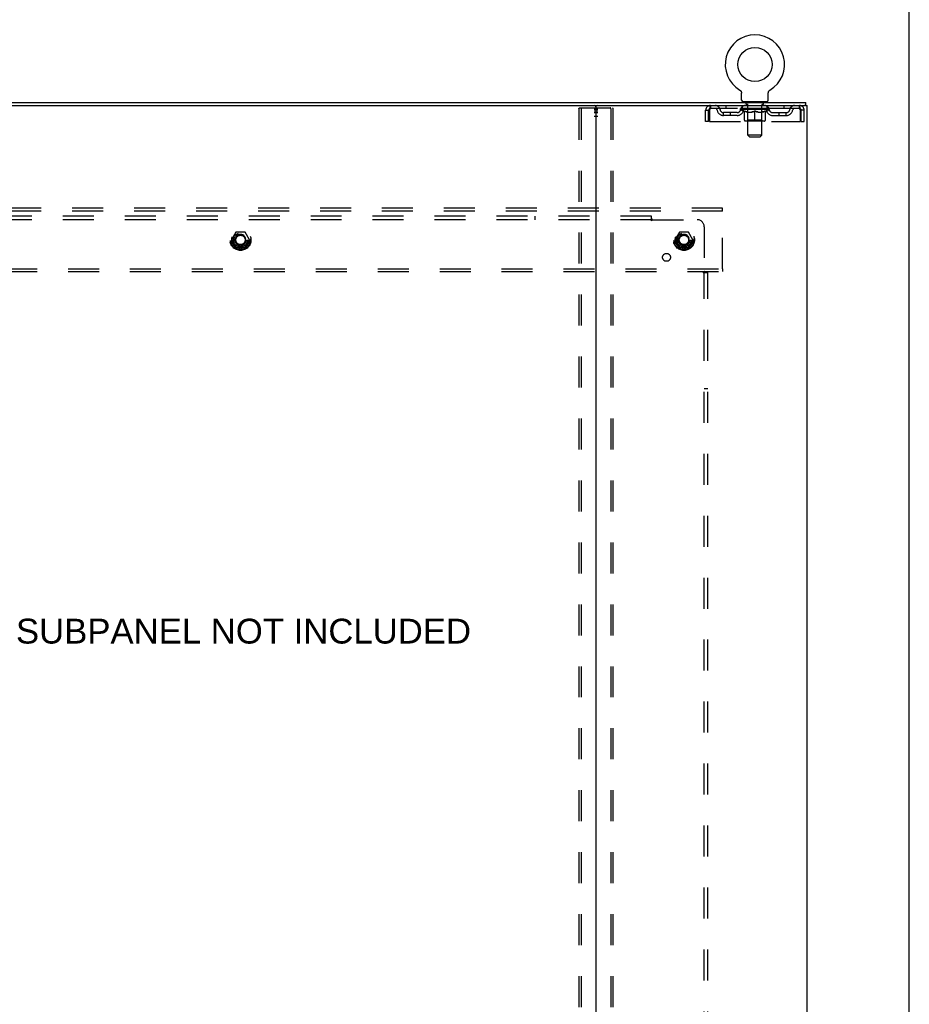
# Model space of a CAD drawing. Header units: inches. Extents: x 0 to 200, y 0 to 129.
# Tile 98 of 98: x 168 to 200, y 51 to 86. Entities that reach past the tile are written whole.
import ezdxf

# ---------------------------------------------------------------- set-up
doc = ezdxf.new("R2010")
doc.units = ezdxf.units.IN
doc.header["$LTSCALE"] = 11
doc.header["$MEASUREMENT"] = 0
doc.linetypes.add('DOT', pattern=[0.2, 0.1, -0.1])
doc.linetypes.add('HIDDEN', pattern=[0.2, 0.1, -0.1])
doc.layers.get('0').update_dxf_attribs({"linetype": 'CONTINUOUS'})
for name, color, linetype in [('DEFAULT_2', 8, 'HIDDEN'), ('DIMENSIONS', 7, 'CONTINUOUS'), ('SUBPANEL', 7, 'CONTINUOUS'), ('WITNESSMARKS', 7, 'CONTINUOUS')]:
    doc.layers.add(name, color=color, linetype=linetype)
doc.styles.get("Standard").update_dxf_attribs({"font": 'arial.ttf'})

msp = doc.modelspace()

# ---------------------------------------------------------------- linework, layer by layer
at = {"color": 7, "linetype": 'Continuous'}
for p, q in [((200, 0), (200, 129.412)), ((193.98, 83.239), (193.98, 83.239)), ((193.98, 83.239), (193.984, 83.236)), ((193.984, 83.236), (193.988, 83.234)), ((193.987, 83.234), (193.991, 83.232)), ((193.991, 83.232), (193.994, 83.229)), ((193.994, 83.229), (193.998, 83.226)), ((193.998, 83.226), (194.001, 83.223)), ((194.001, 83.223), (194.004, 83.22)), ((194.004, 83.22), (194.007, 83.217)), ((194.007, 83.217), (194.01, 83.214)), ((194.01, 83.214), (194.013, 83.211)), ((195.02, 83.211), (195.023, 83.214)), ((195.023, 83.214), (195.026, 83.217)), ((195.026, 83.217), (195.029, 83.22)), ((195.029, 83.22), (195.032, 83.223)), ((195.032, 83.223), (195.035, 83.226)), ((195.035, 83.226), (195.039, 83.229)), ((195.039, 83.229), (195.042, 83.232)), ((195.042, 83.232), (195.046, 83.234)), ((195.046, 83.234), (195.049, 83.236)), ((195.046, 83.234), (195.047, 83.235)), ((195.049, 83.236), (195.053, 83.239)), ((195.053, 83.239), (195.053, 83.239)), ((194.013, 83.211), (194.016, 83.207)), ((194.016, 83.207), (194.018, 83.204)), ((194.018, 83.204), (194.021, 83.2)), ((194.021, 83.2), (194.023, 83.197)), ((194.023, 83.197), (194.025, 83.193)), ((194.025, 83.193), (194.027, 83.189)), ((194.027, 83.189), (194.029, 83.185)), ((194.029, 83.185), (194.031, 83.181)), ((194.031, 83.181), (194.033, 83.177)), ((194.033, 83.177), (194.034, 83.173)), ((194.034, 83.173), (194.036, 83.169)), ((194.036, 83.169), (194.037, 83.165)), ((194.037, 83.165), (194.038, 83.161)), ((194.038, 83.161), (194.039, 83.156)), ((194.041, 83.139), (194.042, 83.135)), ((194.042, 83.135), (194.042, 83.131)), ((194.042, 82.882), (194.042, 83.131)), ((194.992, 82.882), (194.992, 83.131)), ((194.993, 83.152), (194.994, 83.156)), ((194.994, 83.156), (194.995, 83.161)), ((194.995, 83.161), (194.996, 83.165)), ((194.996, 83.165), (194.997, 83.169)), ((194.997, 83.169), (194.999, 83.173)), ((194.999, 83.173), (195, 83.177)), ((195, 83.177), (195.002, 83.181)), ((195.002, 83.181), (195.004, 83.185)), ((195.004, 83.185), (195.006, 83.189)), ((195.006, 83.189), (195.008, 83.193)), ((195.008, 83.193), (195.01, 83.197)), ((195.01, 83.197), (195.012, 83.2)), ((195.012, 83.2), (195.015, 83.204)), ((195.015, 83.204), (195.017, 83.207)), ((195.017, 83.207), (195.02, 83.211)), ((163.581, 82.688), (188.911, 82.688)), ((194.079, 82.822), (194.079, 82.792)), ((194.954, 82.822), (194.079, 82.822)), ((194.954, 82.822), (194.954, 82.792)), ((196.314, 82.688), (196.281, 82.688)), ((196.319, 82.688), (196.319, 82.792))]:
    msp.add_line(p, q, dxfattribs=at)
at = {"color": 3, "linetype": 'Continuous'}
for p, q in [((156.173, 82.792), (196.319, 82.792)), ((188.871, 82.648), (188.871, 14.936)), ((188.911, 82.688), (196.281, 82.688)), ((196.314, 82.688), (196.371, 82.688)), ((196.371, 14.896), (196.371, 82.688))]:
    msp.add_line(p, q, dxfattribs=at)
at = {"color": 7, "linetype": 'Continuous'}
for points in [[(194.039, 83.156), (194.04, 83.152), (194.04, 83.148), (194.041, 83.144), (194.041, 83.139), (194.042, 83.135)], [(194.992, 83.131), (194.992, 83.135), (194.992, 83.139), (194.992, 83.144), (194.993, 83.148), (194.993, 83.152)], [(194.992, 83.135), (194.992, 83.139), (194.992, 83.144), (194.993, 83.148), (194.993, 83.152)]]:
    msp.add_lwpolyline(points, dxfattribs=at)
msp.add_circle((194.517, 84.146), 0.609, dxfattribs=at)
for centre, radius, start, end in [((194.517, 84.146), 1.054, 300.3993, 239.6007), ((194.102, 82.882), 0.06, 180, 270), ((194.932, 82.882), 0.06, 270, 360), ((188.831, 82.648), 0.04, 0, 90)]:
    msp.add_arc(centre, radius, start, end, dxfattribs=at)
at = {"color": 3, "linetype": 'Continuous'}
msp.add_arc((188.911, 82.648), 0.04, 90, 180, dxfattribs=at)
at = {"layer": 'DEFAULT_2', "color": 8, "linetype": 'HIDDEN'}
for p, q in [((193.98, 83.239), (193.98, 83.239)), ((193.986, 83.235), (193.987, 83.234)), ((188.267, 82.575), (188.267, 15.01)), ((188.288, 82.605), (189.453, 82.605)), ((188.34, 82.575), (188.34, 15.01)), ((189.401, 82.575), (189.401, 15.01)), ((189.474, 82.575), (189.474, 15.01)), ((192.767, 82.126), (192.767, 82.521)), ((192.767, 82.521), (192.871, 82.521)), ((192.871, 82.126), (192.871, 82.521)), ((192.901, 82.521), (192.901, 82.126)), ((192.934, 82.688), (192.934, 82.584)), ((196.1, 82.584), (192.934, 82.584)), ((193.485, 82.688), (193.485, 82.584)), ((194.01, 82.547), (194.01, 82.584)), ((195.023, 82.547), (194.01, 82.547)), ((194.138, 82.458), (194.01, 82.547)), ((194.018, 82.579), (194.018, 82.584)), ((194.025, 82.576), (194.025, 82.579)), ((194.025, 82.576), (195.008, 82.576)), ((194.032, 82.576), (194.032, 82.579)), ((194.033, 82.576), (194.033, 82.579)), ((194.041, 82.579), (194.041, 82.584)), ((194.054, 82.576), (194.054, 82.579)), ((194.055, 82.576), (194.055, 82.579)), ((194.078, 82.579), (194.078, 82.584)), ((194.079, 82.584), (194.079, 82.688)), ((194.09, 82.576), (194.09, 82.579)), ((194.092, 82.576), (194.092, 82.579)), ((194.255, 82.579), (194.094, 82.579)), ((194.129, 82.579), (194.129, 82.584)), ((194.13, 82.576), (194.13, 82.579)), ((194.13, 82.576), (194.13, 82.579)), ((194.133, 82.576), (194.133, 82.579)), ((194.139, 82.576), (194.139, 82.579)), ((194.139, 82.576), (194.139, 82.579)), ((194.141, 82.576), (194.141, 82.579)), ((194.144, 82.576), (194.144, 82.579)), ((194.147, 82.576), (194.147, 82.579)), ((194.159, 82.576), (194.159, 82.579)), ((194.172, 82.822), (194.172, 82.792)), ((194.173, 82.576), (194.173, 82.579)), ((194.174, 82.576), (194.174, 82.581)), ((194.19, 82.576), (194.19, 82.579)), ((194.19, 82.576), (194.19, 82.579)), ((194.191, 82.579), (194.191, 82.584)), ((194.199, 82.576), (194.199, 82.579)), ((194.202, 82.576), (194.202, 82.579)), ((194.207, 82.732), (194.207, 82.812)), ((194.21, 82.576), (194.21, 82.579)), ((194.276, 82.722), (194.217, 82.722)), ((194.219, 82.576), (194.219, 82.582)), ((194.231, 82.576), (194.231, 82.579)), ((194.233, 82.576), (194.233, 82.579)), ((194.255, 82.576), (194.255, 82.579)), ((194.309, 82.579), (194.259, 82.579)), ((194.263, 82.579), (194.263, 82.584)), ((194.267, 82.17), (194.267, 82.544)), ((194.268, 81.632), (194.268, 82.712)), ((194.269, 82.576), (194.269, 82.579)), ((194.273, 82.576), (194.273, 82.579)), ((194.277, 82.576), (194.277, 82.583)), ((194.281, 82.576), (194.281, 82.579)), ((194.289, 82.576), (194.289, 82.579)), ((194.309, 82.576), (194.309, 82.579)), ((194.369, 82.579), (194.321, 82.579)), ((194.338, 82.576), (194.338, 82.579)), ((194.343, 82.579), (194.343, 82.584)), ((194.346, 82.576), (194.346, 82.579)), ((194.348, 82.576), (194.348, 82.583)), ((194.35, 82.576), (194.35, 82.579)), ((194.356, 82.576), (194.356, 82.579)), ((194.369, 82.576), (194.369, 82.579)), ((194.433, 82.579), (194.389, 82.579)), ((194.4, 82.576), (194.4, 82.579)), ((194.425, 82.579), (194.487, 82.582)), ((194.429, 82.579), (194.429, 82.584)), ((194.429, 82.579), (194.429, 82.584)), ((194.429, 82.584), (194.429, 82.584)), ((194.429, 82.576), (194.429, 82.579)), ((194.432, 82.576), (194.432, 82.579)), ((194.433, 82.576), (194.433, 82.579)), ((194.433, 82.576), (194.433, 82.579)), ((194.461, 82.579), (194.513, 82.579)), ((194.466, 82.576), (194.466, 82.579)), ((194.47, 82.579), (194.47, 82.581)), ((194.487, 82.579), (194.487, 82.582)), ((194.5, 82.576), (194.5, 82.579)), ((194.515, 82.579), (194.514, 82.579)), ((194.514, 82.576), (194.514, 82.579)), ((194.515, 82.576), (194.515, 82.579)), ((194.517, 82.579), (194.517, 82.584)), ((194.517, 82.584), (194.608, 82.579)), ((194.519, 82.576), (194.519, 82.579)), ((194.519, 82.576), (194.519, 82.579)), ((194.519, 82.579), (194.519, 82.579)), ((194.533, 82.576), (194.533, 82.579)), ((194.533, 82.579), (194.572, 82.579)), ((194.567, 82.576), (194.567, 82.579)), ((194.6, 82.576), (194.6, 82.579)), ((194.6, 82.576), (194.6, 82.579)), ((194.6, 82.579), (194.644, 82.579)), ((194.601, 82.576), (194.601, 82.579)), ((194.604, 82.579), (194.604, 82.584)), ((194.604, 82.579), (194.604, 82.584)), ((194.604, 82.584), (194.604, 82.584)), ((194.604, 82.576), (194.604, 82.579)), ((194.633, 82.576), (194.633, 82.579)), ((194.664, 82.576), (194.664, 82.579)), ((194.664, 82.579), (194.712, 82.579)), ((194.677, 82.576), (194.677, 82.579)), ((194.683, 82.576), (194.683, 82.579)), ((194.685, 82.576), (194.685, 82.583)), ((194.687, 82.576), (194.687, 82.579)), ((194.69, 82.579), (194.69, 82.584)), ((194.695, 82.576), (194.695, 82.579)), ((194.724, 82.576), (194.724, 82.579)), ((194.724, 82.579), (194.774, 82.579)), ((194.744, 82.576), (194.744, 82.579)), ((194.752, 82.576), (194.752, 82.579)), ((194.756, 82.576), (194.756, 82.583)), ((194.817, 82.722), (194.758, 82.722)), ((194.76, 82.576), (194.76, 82.579)), ((194.764, 82.576), (194.764, 82.579)), ((194.766, 81.632), (194.766, 82.712)), ((194.767, 82.17), (194.767, 82.544)), ((194.77, 82.579), (194.77, 82.584)), ((194.778, 82.576), (194.778, 82.579)), ((194.778, 82.579), (194.939, 82.579)), ((194.8, 82.576), (194.8, 82.579)), ((194.802, 82.576), (194.802, 82.579)), ((194.814, 82.576), (194.814, 82.582)), ((194.823, 82.576), (194.823, 82.579)), ((194.827, 82.732), (194.827, 82.812)), ((194.831, 82.576), (194.831, 82.579)), ((194.834, 82.576), (194.834, 82.579)), ((194.842, 82.579), (194.842, 82.584)), ((194.843, 82.576), (194.843, 82.579)), ((194.843, 82.576), (194.843, 82.579)), ((194.859, 82.576), (194.859, 82.581)), ((194.86, 82.576), (194.86, 82.579)), ((194.862, 82.822), (194.862, 82.792)), ((194.874, 82.576), (194.874, 82.579)), ((194.886, 82.576), (194.886, 82.579)), ((194.889, 82.576), (194.889, 82.579)), ((194.892, 82.576), (194.892, 82.579)), ((194.894, 82.576), (194.894, 82.579)), ((194.895, 82.576), (194.895, 82.579)), ((194.895, 82.458), (195.023, 82.547)), ((194.9, 82.576), (194.9, 82.579)), ((194.903, 82.576), (194.903, 82.579)), ((194.903, 82.576), (194.903, 82.579)), ((194.904, 82.579), (194.904, 82.584)), ((194.941, 82.576), (194.941, 82.579)), ((194.943, 82.576), (194.943, 82.579)), ((194.954, 82.584), (194.954, 82.688)), ((194.955, 82.579), (194.955, 82.584)), ((194.978, 82.576), (194.978, 82.579)), ((194.979, 82.576), (194.979, 82.579)), ((194.992, 82.579), (194.992, 82.584)), ((195, 82.576), (195, 82.579)), ((195.001, 82.576), (195.001, 82.579)), ((195.008, 82.576), (195.008, 82.579)), ((195.015, 82.579), (195.015, 82.584)), ((195.023, 82.547), (195.023, 82.584)), ((195.548, 82.688), (195.548, 82.584)), ((196.1, 82.584), (196.1, 82.688)), ((196.133, 82.126), (196.133, 82.521)), ((196.163, 82.126), (196.163, 82.521)), ((196.267, 82.521), (196.163, 82.521)), ((196.267, 82.126), (196.267, 82.521)), ((193.402, 82.333), (193.402, 82.437)), ((193.885, 82.437), (193.402, 82.437)), ((193.885, 82.333), (193.402, 82.333)), ((193.652, 82.333), (193.652, 82.437)), ((194.138, 82.458), (194.146, 82.458)), ((194.146, 82.167), (194.146, 82.492)), ((194.267, 82.17), (194.235, 82.138)), ((194.26, 82.458), (194.404, 82.458)), ((194.767, 82.17), (194.267, 82.17)), ((194.517, 82.138), (194.517, 82.492)), ((194.629, 82.458), (194.773, 82.458)), ((194.767, 82.17), (194.798, 82.138)), ((194.887, 82.167), (194.887, 82.492)), ((194.887, 82.458), (194.895, 82.458)), ((195.148, 82.437), (195.631, 82.437)), ((195.148, 82.333), (195.631, 82.333)), ((195.381, 82.333), (195.381, 82.437)), ((195.631, 82.333), (195.631, 82.437)), ((192.871, 82.126), (192.767, 82.126)), ((192.901, 82.126), (196.133, 82.126)), ((194.857, 82.138), (194.176, 82.138)), ((196.163, 82.126), (196.267, 82.126)), ((194.766, 81.632), (194.268, 81.632)), ((194.328, 81.572), (194.268, 81.632)), ((194.328, 81.572), (194.706, 81.572)), ((194.706, 81.572), (194.766, 81.632)), ((193.371, 79.042), (159.121, 79.042)), ((193.371, 78.938), (193.371, 79.042)), ((193.371, 78.938), (159.121, 78.938)), ((193.371, 76.896), (193.371, 78.938)), ((176.082, 78.19), (175.928, 77.922)), ((176.4, 78.195), (176.091, 78.195)), ((176.563, 77.922), (176.409, 78.19)), ((191.832, 78.19), (191.678, 77.922)), ((192.15, 78.195), (191.841, 78.195)), ((192.313, 77.922), (192.159, 78.19)), ((175.928, 77.912), (176.082, 77.645)), ((176.4, 77.64), (176.091, 77.64)), ((176.409, 77.645), (176.563, 77.912)), ((191.678, 77.912), (191.832, 77.645)), ((192.15, 77.64), (191.841, 77.64)), ((192.159, 77.645), (192.313, 77.912)), ((159.121, 76.896), (193.371, 76.896)), ((159.121, 76.792), (193.371, 76.792)), ((193.371, 76.896), (193.371, 76.792))]:
    msp.add_line(p, q, dxfattribs=at)
for points in [[(188.267, 82.575), (188.267, 82.583), (188.27, 82.59), (188.273, 82.596), (188.277, 82.601), (188.282, 82.603), (188.288, 82.605)], [(188.361, 82.605), (188.356, 82.603), (188.351, 82.601), (188.346, 82.596), (188.343, 82.59), (188.341, 82.583), (188.34, 82.575)], [(189.401, 82.575), (189.4, 82.583), (189.398, 82.59), (189.395, 82.596), (189.39, 82.601), (189.385, 82.603), (189.38, 82.605)], [(189.453, 82.605), (189.459, 82.603), (189.464, 82.601), (189.468, 82.596), (189.472, 82.59), (189.474, 82.583), (189.474, 82.575)], [(192.934, 82.688), (192.931, 82.687), (192.929, 82.684), (192.926, 82.679), (192.924, 82.672), (192.922, 82.662), (192.919, 82.652), (192.917, 82.639), (192.915, 82.625), (192.912, 82.61), (192.91, 82.594), (192.908, 82.576), (192.905, 82.558), (192.903, 82.54), (192.901, 82.521)], [(192.934, 82.584), (192.931, 82.584), (192.929, 82.582), (192.926, 82.581), (192.924, 82.578), (192.922, 82.574), (192.919, 82.57), (192.917, 82.566), (192.915, 82.56), (192.912, 82.555), (192.91, 82.548), (192.908, 82.542), (192.905, 82.535), (192.903, 82.528), (192.901, 82.521)], [(196.133, 82.521), (196.13, 82.54), (196.128, 82.558), (196.125, 82.576), (196.123, 82.594), (196.121, 82.61), (196.118, 82.625), (196.116, 82.639), (196.114, 82.652), (196.111, 82.662), (196.109, 82.672), (196.107, 82.679), (196.104, 82.684), (196.102, 82.687), (196.1, 82.688)], [(196.133, 82.521), (196.13, 82.528), (196.128, 82.535), (196.125, 82.542), (196.123, 82.548), (196.121, 82.555), (196.118, 82.56), (196.116, 82.566), (196.114, 82.57), (196.111, 82.574), (196.109, 82.578), (196.107, 82.581), (196.104, 82.582), (196.102, 82.584), (196.1, 82.584)], [(194.266, 82.458), (194.246, 82.461), (194.226, 82.466), (194.207, 82.471), (194.187, 82.477), (194.166, 82.484), (194.146, 82.492)], [(194.146, 82.491), (194.166, 82.484), (194.185, 82.477), (194.204, 82.471), (194.223, 82.466), (194.241, 82.461), (194.26, 82.458)], [(194.517, 82.492), (194.496, 82.484), (194.475, 82.477), (194.455, 82.471), (194.435, 82.466), (194.416, 82.461), (194.396, 82.458)], [(194.404, 82.458), (194.422, 82.461), (194.441, 82.466), (194.46, 82.471), (194.478, 82.477), (194.497, 82.484), (194.517, 82.491)], [(194.637, 82.458), (194.617, 82.461), (194.597, 82.466), (194.578, 82.471), (194.557, 82.477), (194.537, 82.485), (194.517, 82.492)], [(194.517, 82.491), (194.536, 82.484), (194.555, 82.477), (194.574, 82.471), (194.593, 82.466), (194.611, 82.461), (194.629, 82.458)], [(194.887, 82.492), (194.866, 82.484), (194.846, 82.477), (194.826, 82.471), (194.806, 82.466), (194.787, 82.461), (194.767, 82.458)], [(194.773, 82.458), (194.792, 82.461), (194.811, 82.466), (194.83, 82.471), (194.848, 82.477), (194.868, 82.484), (194.887, 82.491)]]:
    msp.add_lwpolyline(points, dxfattribs=at)
for centre, radius in [((176.246, 77.917), 0.372), ((176.246, 77.917), 0.356), ((176.246, 77.917), 0.312), ((176.246, 77.917), 0.204), ((176.246, 77.917), 0.188), ((176.246, 77.917), 0.183), ((176.246, 77.917), 0.165), ((191.996, 77.917), 0.372), ((191.996, 77.917), 0.356), ((191.996, 77.917), 0.312), ((191.996, 77.917), 0.204), ((191.996, 77.917), 0.188), ((191.996, 77.917), 0.183), ((191.996, 77.917), 0.165)]:
    msp.add_circle(centre, radius, dxfattribs=at)
at = {"layer": 'DEFAULT_2', "color": 8, "linetype": 'DOT'}
for centre in [(176.246, 77.917), (191.996, 77.917)]:
    msp.add_circle(centre, 0.17, dxfattribs=at)
at = {"layer": 'DEFAULT_2', "color": 8, "linetype": 'HIDDEN'}
for centre, radius, start, end in [((192.934, 82.521), 0.167, 90, 180), ((192.934, 82.521), 0.063, 90, 180), ((193.113, 82.521), 0.167, 8.0716, 90), ((193.113, 82.522), 0.0625, 7.9863, 90), ((193.402, 82.562), 0.229, 187.9863, 270), ((193.402, 82.562), 0.125, 188.0716, 270), ((193.885, 82.562), 0.125, 270, 351.9284), ((193.885, 82.562), 0.229, 270, 352.0137), ((194.174, 82.521), 0.167, 90, 171.9284), ((194.174, 82.522), 0.0625, 90, 172.0137), ((194.197, 82.812), 0.01, 0, 90), ((194.217, 82.732), 0.01, 180, 270), ((194.235, 82.544), 0.0318, 0, 90), ((194.258, 82.712), 0.01, 0, 90), ((194.776, 82.712), 0.01, 90, 180), ((194.798, 82.544), 0.0318, 90, 180), ((194.817, 82.732), 0.01, 270, 360), ((194.837, 82.812), 0.01, 90, 180), ((194.859, 82.521), 0.167, 8.0716, 90), ((194.859, 82.522), 0.0625, 7.9863, 90), ((195.148, 82.562), 0.229, 187.9863, 270), ((195.148, 82.562), 0.125, 188.0716, 270), ((195.631, 82.562), 0.125, 270, 351.9284), ((195.631, 82.562), 0.229, 270, 352.0137), ((195.92, 82.521), 0.167, 90, 171.9284), ((195.92, 82.522), 0.0625, 90, 172.0137), ((196.1, 82.521), 0.167, 0, 90), ((196.1, 82.521), 0.063, 0, 90), ((194.176, 82.167), 0.0296, 180, 270), ((194.857, 82.167), 0.0296, 270, 360), ((176.091, 78.185), 0.01, 90.0124, 149.9892), ((176.4, 78.185), 0.01, 30.012, 89.9887), ((191.841, 78.185), 0.01, 90.0124, 149.9892), ((192.15, 78.185), 0.01, 30.012, 89.9887), ((175.937, 77.917), 0.01, 150.0127, 209.9883), ((176.091, 77.65), 0.01, 210.012, 269.9887), ((176.4, 77.65), 0.01, 270.0124, 329.9892), ((176.554, 77.917), 0.01, 330.0127, 29.9883), ((191.687, 77.917), 0.01, 150.0127, 209.9883), ((191.841, 77.65), 0.01, 210.012, 269.9887), ((192.15, 77.65), 0.01, 270.0124, 329.9892), ((192.304, 77.917), 0.01, 330.0127, 29.9883)]:
    msp.add_arc(centre, radius, start, end, dxfattribs=at)
for centre, major_axis, ratio, start_param, end_param in [((194.517, 82.584), (0.506, 0.005), 0.05963, 2.96643, 3.140963), ((193.994, 82.575), (0.158, 0), 0.060556, 0.430652, 1.470503), ((194.517, 82.584), (0.506, 0), 0.060556, -3.141593, -2.96706), ((193.994, 82.569), (0.158, 0.002), 0.05963, 1.376596, 1.469874), ((194.517, 82.584), (0.506, 0.011), 0.05688, 2.791345, 2.965878), ((193.975, 82.575), (0.158, 0.002), 0.05963, 0.25549, 1.295341), ((194.03, 82.575), (0.158, -0.002), 0.05963, 0.605815, 1.645666), ((194.517, 82.584), (0.506, -0.005), 0.05963, -2.96643, -2.791898), ((194.03, 82.569), (0.158, 0), 0.060556, 1.551758, 1.645036), ((193.975, 82.569), (0.158, 0.003), 0.05688, 1.20151, 1.294789), ((194.031, 82.571), (0.131, 0.001), 0.05963, 1.065228, 1.614276), ((194.015, 82.571), (0.131, 0.003), 0.05688, 0.890143, 1.43919), ((194.061, 82.571), (0.131, 0), 0.060556, 1.240391, 1.789438), ((194.517, 82.584), (0.506, 0.015), 0.052395, 2.616403, 2.790936), ((193.972, 82.575), (0.158, 0.003), 0.05688, 0.080405, 1.120256), ((194.08, 82.575), (0.158, -0.003), 0.05688, 0.7809, 1.820751), ((194.517, 82.584), (0.506, -0.011), 0.05688, -2.791345, -2.616812), ((194.08, 82.569), (0.158, -0.002), 0.05963, 1.72692, 1.820198), ((193.972, 82.569), (0.158, 0.005), 0.052395, 1.026568, 1.119847), ((194.014, 82.571), (0.131, 0.004), 0.052395, 0.715201, 1.264248), ((194.106, 82.571), (0.131, -0.001), 0.05963, 1.415553, 1.9646), ((194.517, 82.584), (0.506, 0.02), 0.046319, 2.441654, 2.616187), ((194.143, 82.575), (0.158, -0.005), 0.052395, 0.955842, 1.995693), ((194.517, 82.584), (0.506, -0.015), 0.052395, -2.616403, -2.44187), ((193.986, 82.575), (0.158, 0.005), 0.052395, -0.094537, 0.945314), ((194.143, 82.569), (0.158, -0.003), 0.05688, 1.902006, 1.995284), ((193.986, 82.569), (0.158, 0.006), 0.046319, 0.851819, 0.945098), ((194.029, 82.571), (0.131, 0.005), 0.046319, 0.540452, 1.089499), ((194.163, 82.571), (0.131, -0.003), 0.05688, 1.590638, 2.139686), ((194.517, 82.584), (0.506, 0.024), 0.038841, 2.267123, 2.441656), ((194.218, 82.575), (0.158, -0.006), 0.046319, 1.130591, 2.170442), ((194.015, 82.575), (0.158, 0.006), 0.046319, -0.269286, 0.770565), ((194.517, 82.584), (0.506, -0.02), 0.046319, -2.441654, -2.267121), ((194.218, 82.569), (0.158, -0.005), 0.052395, 2.076947, 2.170226), ((194.015, 82.569), (0.158, 0.007), 0.038841, 0.677289, 0.770567), ((194.059, 82.571), (0.131, 0.006), 0.038841, 0.365921, 0.914969), ((194.23, 82.571), (0.131, -0.004), 0.052395, 1.76558, 2.314627), ((194.517, 82.584), (0.506, 0.027), 0.030195, 2.09281, 2.267343), ((194.302, 82.575), (0.158, -0.007), 0.038841, 1.305122, 2.344973), ((194.06, 82.575), (0.158, 0.007), 0.038841, -0.443817, 0.596034), ((194.517, 82.584), (0.506, -0.024), 0.038841, -2.267123, -2.092591), ((194.302, 82.569), (0.158, -0.006), 0.046319, 2.251696, 2.344975), ((194.06, 82.569), (0.158, 0.008), 0.030195, 0.502975, 0.596254), ((194.102, 82.571), (0.131, 0.007), 0.030195, 0.191608, 0.740655), ((194.306, 82.571), (0.131, -0.005), 0.046319, 1.940329, 2.489376), ((194.119, 82.575), (0.158, 0.008), 0.030195, -0.61813, 0.421721), ((194.517, 82.584), (0.506, 0.029), 0.020645, 1.918687, 2.09322), ((194.392, 82.575), (0.158, -0.008), 0.030195, 1.479435, 2.519286), ((194.517, 82.584), (0.506, -0.027), 0.030195, -2.09281, -1.918277), ((194.392, 82.569), (0.158, -0.007), 0.038841, 2.426227, 2.519505), ((194.119, 82.569), (0.158, 0.009), 0.020645, 0.328852, 0.422131), ((194.158, 82.571), (0.131, 0.007), 0.020645, 0.017485, 0.566532), ((194.389, 82.571), (0.131, -0.006), 0.038841, 2.11486, 2.663907), ((194.19, 82.575), (0.158, 0.009), 0.020645, -0.792253, 0.247598), ((194.517, 82.584), (0.506, 0.03), 0.010478, 1.744704, 1.919237), ((194.486, 82.575), (0.158, -0.009), 0.020645, 1.653558, 2.693409), ((194.517, 82.584), (0.506, -0.029), 0.020645, -1.918687, -1.744154), ((194.486, 82.569), (0.158, -0.008), 0.030195, 2.60054, 2.693819), ((194.19, 82.569), (0.158, 0.009), 0.010478, 0.154869, 0.248148), ((194.225, 82.571), (0.131, 0.008), 0.010478, 6.126688, 6.675735), ((194.476, 82.571), (0.131, -0.007), 0.030195, 2.289173, 2.83822), ((194.271, 82.575), (0.158, 0.009), 0.010478, -0.966236, -0.000846), ((194.581, 82.575), (0.158, -0.009), 0.010478, 1.827541, 2.867392), ((194.517, 82.584), (0.506, -0.03), 0.010478, -1.744704, -1.570171), ((194.581, 82.569), (0.158, -0.009), 0.020645, 2.774664, 2.867942), ((194.564, 82.571), (0.131, -0.007), 0.020645, 2.463296, 3.012344), ((194.452, 82.575), (0.158, 0.009), 0.010478, 0.274201, 1.314052), ((194.383, 82.571), (0.131, 0.008), 0.010478, -0.000298, 0.504314), ((194.359, 82.569), (0.158, 0.009), 0.010478, 0.192946, 0.399283), ((194.517, 82.584), (0.506, 0.03), 0.010478, -1.578586, -1.396888), ((194.674, 82.569), (0.158, -0.009), 0.010478, 2.948646, 3.041925), ((194.65, 82.571), (0.131, -0.008), 0.010478, 2.637279, 3.142076), ((194.547, 82.575), (0.158, 0.009), 0.020645, 0.448184, 1.488034), ((194.47, 82.571), (0.131, 0.007), 0.020645, 0.129249, 0.678296), ((194.452, 82.569), (0.158, 0.009), 0.020645, 0.273651, 0.366929), ((194.517, 82.584), (0.506, 0.029), 0.020645, -1.397439, -1.222906), ((194.762, 82.575), (0.158, -0.009), 0.010478, -3.140747, -2.175357), ((194.517, 82.584), (0.506, -0.03), 0.010478, 1.222355, 1.396888), ((194.641, 82.575), (0.158, 0.008), 0.030195, 0.622307, 1.662158), ((194.557, 82.571), (0.131, 0.007), 0.030195, 0.303372, 0.852419), ((194.808, 82.571), (0.131, -0.008), 0.010478, 2.749043, 3.29809), ((194.843, 82.575), (0.158, -0.009), 0.020645, 2.893995, 3.933846), ((194.547, 82.569), (0.158, 0.008), 0.030195, 0.447774, 0.541052), ((194.843, 82.569), (0.158, -0.009), 0.010478, 2.893445, 2.986723), ((194.517, 82.584), (0.506, 0.027), 0.030195, -1.223315, -1.048783), ((194.517, 82.584), (0.506, -0.029), 0.020645, 1.048373, 1.222906), ((194.731, 82.575), (0.158, 0.007), 0.038841, 0.79662, 1.836471), ((194.644, 82.571), (0.131, 0.006), 0.038841, 0.477686, 1.026733), ((194.875, 82.571), (0.131, -0.007), 0.020645, 2.57506, 3.124108), ((194.815, 82.575), (0.158, 0.006), 0.046319, 0.971151, 2.011002), ((194.914, 82.575), (0.158, -0.008), 0.030195, 2.719872, 3.759723), ((194.641, 82.569), (0.158, 0.007), 0.038841, 0.622087, 0.715366), ((194.914, 82.569), (0.158, -0.009), 0.020645, 2.719462, 2.812741), ((194.517, 82.584), (0.506, 0.024), 0.038841, -1.049002, -0.874469), ((194.517, 82.584), (0.506, -0.027), 0.030195, 0.87425, 1.048783), ((194.727, 82.571), (0.131, 0.005), 0.046319, 0.652216, 1.201263), ((194.89, 82.575), (0.158, 0.005), 0.052395, 1.1459, 2.185751), ((194.931, 82.571), (0.131, -0.007), 0.030195, 2.400937, 2.949985), ((194.973, 82.575), (0.158, -0.007), 0.038841, 2.545558, 3.585409), ((194.803, 82.571), (0.131, 0.004), 0.052395, 0.826965, 1.376012), ((194.731, 82.569), (0.158, 0.006), 0.046319, 0.796618, 0.889896), ((194.973, 82.569), (0.158, -0.008), 0.030195, 2.545339, 2.638617), ((194.953, 82.575), (0.158, 0.003), 0.05688, 1.320842, 2.360692), ((194.517, 82.584), (0.506, 0.02), 0.046319, -0.874471, -0.699939), ((194.517, 82.584), (0.506, -0.024), 0.038841, 0.699936, 0.874469), ((195.018, 82.575), (0.158, -0.006), 0.046319, 2.371028, 3.410879), ((194.974, 82.571), (0.131, -0.006), 0.038841, 2.226624, 2.775671), ((195.003, 82.575), (0.158, 0.002), 0.05963, 1.495927, 2.535778), ((194.871, 82.571), (0.131, 0.003), 0.05688, 1.001907, 1.550954), ((195.047, 82.575), (0.158, -0.005), 0.052395, 2.196279, 3.23613), ((195.004, 82.571), (0.131, -0.005), 0.046319, 2.052093, 2.601141), ((194.815, 82.569), (0.158, 0.005), 0.052395, 0.971367, 1.064645), ((195.039, 82.575), (0.158, 0), 0.060556, 1.671089, 2.71094), ((195.018, 82.569), (0.158, -0.007), 0.038841, 2.371026, 2.464304), ((195.061, 82.575), (0.158, -0.003), 0.05688, 2.021337, 3.061188), ((194.517, 82.584), (0.506, 0.015), 0.052395, -0.699723, -0.52519), ((194.517, 82.584), (0.506, -0.02), 0.046319, 0.525406, 0.699939), ((195.058, 82.575), (0.158, -0.002), 0.05963, 1.846251, 2.886102), ((194.927, 82.571), (0.131, 0.001), 0.05963, 1.176993, 1.72604), ((195.019, 82.571), (0.131, -0.004), 0.052395, 1.877344, 2.426392), ((194.972, 82.571), (0.131, 0), 0.060556, 1.352155, 1.901202), ((195.018, 82.571), (0.131, -0.003), 0.05688, 1.702402, 2.25145), ((195.002, 82.571), (0.131, -0.001), 0.05963, 1.527317, 2.076364), ((194.89, 82.569), (0.158, 0.003), 0.05688, 1.146309, 1.239587), ((195.047, 82.569), (0.158, -0.006), 0.046319, 2.196495, 2.289773), ((194.517, 82.584), (0.506, 0.011), 0.05688, -0.524781, -0.350248), ((194.517, 82.584), (0.506, -0.015), 0.052395, 0.350657, 0.52519), ((194.953, 82.569), (0.158, 0.002), 0.05963, 1.321394, 1.414673), ((195.061, 82.569), (0.158, -0.005), 0.052395, 2.021746, 2.115024), ((194.517, 82.584), (0.506, 0.005), 0.05963, -0.349695, -0.175162), ((194.517, 82.584), (0.506, -0.011), 0.05688, 0.175715, 0.350248), ((195.003, 82.569), (0.158, 0), 0.060556, 1.496556, 1.589835), ((195.058, 82.569), (0.158, -0.003), 0.05688, 1.846804, 1.940083), ((195.039, 82.569), (0.158, -0.002), 0.05963, 1.671719, 1.764997), ((194.517, 82.584), (0.506, 0), 0.060556, -0.174533, 0), ((194.517, 82.584), (0.506, -0.005), 0.05963, 0.000629, 0.175162)]:
    msp.add_ellipse(centre, major_axis=major_axis, ratio=ratio, start_param=start_param, end_param=end_param, dxfattribs=at)
at = {"layer": 'SUBPANEL', "color": 8, "linetype": 'HIDDEN'}
for p, q in [((190.839, 78.761), (161.652, 78.761)), ((186.714, 78.636), (186.714, 78.761)), ((190.839, 78.595), (190.839, 78.761)), ((190.839, 78.636), (161.652, 78.636)), ((190.875, 78.636), (192.464, 78.636)), ((192.714, 78.386), (192.714, 76.796)), ((192.673, 76.761), (192.839, 76.761)), ((192.714, 20.823), (192.714, 76.761)), ((192.733, 76.778), (192.727, 76.784)), ((192.839, 20.823), (192.839, 76.761)), ((192.714, 72.636), (192.839, 72.636))]:
    msp.add_line(p, q, dxfattribs=at)
for points in [[(190.839, 78.674), (190.841, 78.672), (190.842, 78.67), (190.844, 78.668), (190.846, 78.666), (190.847, 78.664), (190.849, 78.662), (190.85, 78.661), (190.852, 78.659), (190.853, 78.658), (190.855, 78.656), (190.856, 78.654)], [(190.839, 78.595), (190.841, 78.596), (190.843, 78.596), (190.844, 78.597), (190.846, 78.598), (190.848, 78.599), (190.849, 78.6), (190.851, 78.602), (190.852, 78.603), (190.854, 78.605), (190.855, 78.607), (190.856, 78.608), (190.858, 78.61), (190.859, 78.612), (190.86, 78.614), (190.862, 78.616), (190.864, 78.621)], [(190.856, 78.654), (190.863, 78.648), (190.865, 78.646), (190.867, 78.644), (190.868, 78.642), (190.87, 78.641), (190.872, 78.639), (190.873, 78.637), (190.875, 78.636)], [(190.864, 78.621), (190.866, 78.623), (190.867, 78.626), (190.869, 78.628), (190.87, 78.63), (190.872, 78.632), (190.873, 78.634), (190.875, 78.636)], [(192.673, 76.761), (192.674, 76.763), (192.675, 76.764), (192.676, 76.766), (192.677, 76.768), (192.678, 76.769), (192.679, 76.771), (192.68, 76.772), (192.682, 76.774), (192.683, 76.775), (192.685, 76.777), (192.687, 76.778), (192.689, 76.779), (192.691, 76.781), (192.693, 76.782), (192.695, 76.783)], [(192.695, 76.783), (192.7, 76.786), (192.702, 76.787), (192.704, 76.789), (192.707, 76.79), (192.709, 76.792), (192.711, 76.793), (192.713, 76.795), (192.714, 76.796)], [(192.727, 76.784), (192.725, 76.786), (192.723, 76.788), (192.721, 76.79), (192.719, 76.792), (192.717, 76.793), (192.716, 76.795), (192.714, 76.796)], [(192.753, 76.761), (192.751, 76.762), (192.749, 76.764), (192.747, 76.766), (192.745, 76.767), (192.743, 76.769), (192.741, 76.77), (192.739, 76.772), (192.738, 76.773), (192.736, 76.775), (192.735, 76.776), (192.733, 76.778)]]:
    msp.add_lwpolyline(points, dxfattribs=at)
for centre, radius in [((176.246, 77.917), 0.25), ((191.996, 77.917), 0.25), ((191.377, 77.298), 0.141)]:
    msp.add_circle(centre, radius, dxfattribs=at)
msp.add_arc((192.464, 78.386), 0.25, 0, 90, dxfattribs=at)
at = {"layer": 'WITNESSMARKS', "color": 40, "linetype": 'Continuous'}
for p, q in [((188.808, 82.563), (188.933, 82.563)), ((188.808, 82.501), (188.933, 82.501)), ((188.808, 82.438), (188.933, 82.438)), ((188.808, 82.313), (188.933, 82.313))]:
    msp.add_line(p, q, dxfattribs=at)

# ---------------------------------------------------------------- texts
at = {"layer": 'DIMENSIONS', "color": 2, "linetype": 'Continuous', "insert": (176.353, 64.467), "char_height": 0.88235, "width": 16.13492, "attachment_point": 2, "line_spacing_factor": 0.9}
msp.add_mtext('SUBPANEL NOT INCLUDED', dxfattribs=at)

doc.saveas('drawing.dxf')
